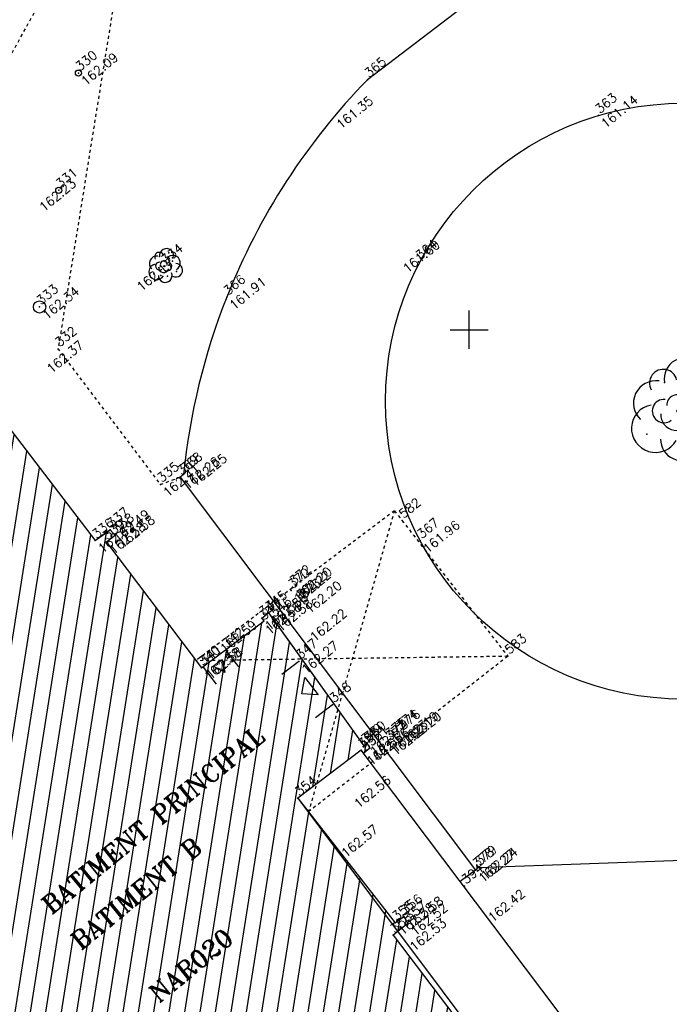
# Model space of a CAD drawing. Header units: feet. Extents: x 529188 to 529675, y 139816 to 140273.
# Tile 73 of 118: x 529435 to 529457, y 140103 to 140135. Entities that reach past the tile are written whole.
import ezdxf
from ezdxf.enums import TextEntityAlignment as Align

# ---------------------------------------------------------------- set-up
doc = ezdxf.new("R2010")
doc.units = ezdxf.units.FT
doc.header["$LTSCALE"] = 2
doc.header["$MEASUREMENT"] = 0
doc.header["$PDSIZE"] = 0.1
doc.linetypes.add('CACHE', pattern=[0.375, 0.25, -0.125])
doc.layers.get('0').update_dxf_attribs({"linetype": 'CONTINUOUS'})
for name, color, linetype in [('ARBUSTES', 70, 'CONTINUOUS'), ('BATI', 10, 'CONTINUOUS'), ('BATI-HACHURES', 30, 'CONTINUOUS'), ('BORD_TOIT', 244, 'CACHE'), ('BORDURETTE', 20, 'CONTINUOUS'), ('CARROYAGE', 7, 'CONTINUOUS'), ('DIVERS_1', 7, 'CONTINUOUS'), ('LIM_HERBE', 83, 'CACHE'), ('Numéro Bâtiment', 5, 'CONTINUOUS'), ('PORTES', 14, 'CONTINUOUS'), ('TEXTES', 150, 'CONTINUOUS'), ('TOPOALT', 3, 'CONTINUOUS'), ('TOPOJIS', 7, 'CONTINUOUS'), ('TOPOJIS-GELE', 7, 'CONTINUOUS'), ('TOPOMAT', 142, 'CONTINUOUS'), ('TROTTOIR', 7, 'CONTINUOUS')]:
    doc.layers.add(name, color=color, linetype=linetype)
doc.styles.add('ROMANT', font='ROMANT.SHX')
doc.styles.get("Standard").update_dxf_attribs({"font": 'ROMANS.SHX'})

# ---------------------------------------------------------------- blocks, each defined once
blk = doc.blocks.new('TCPOINT')
at = {"color": 0}
blk.add_point((0, 0), dxfattribs=at)
at = {"layer": 'TOPOALT'}
blk.add_attdef('ALT', text='', height=0.3, dxfattribs=at).set_placement((0.1, -0.1), align=Align.TOP_LEFT)
at = {"layer": 'TOPOMAT'}
blk.add_attdef('MAT', (0.1, 0.1), '', height=0.3, dxfattribs=at)
blk = doc.blocks.new('282')
at = {"ltscale": 3}
blk.add_circle((0, 0), 0.1, dxfattribs=at)
blk = doc.blocks.new('284')
at = {"ltscale": 3}
blk.add_circle((0, 0), 0.2, dxfattribs=at)
blk = doc.blocks.new('188')
blk.add_circle((0, 0), 0.0197)
for centre, radius, start, end in [((-0.136, 0.224), 0.244, 42.784, 187.1943), ((0.064, 0.343), 0.149, 334.0644, 169.9698), ((0.277, 0.224), 0.231, 300.5795, 149.4928), ((-0.314, 0.016), 0.259, 60.9553, 290.4982), ((-0.122, 0.103), 0.127, 45.6328, 268.8136), ((0.028, 0.061), 0.114, 300.4488, 141.9945), ((0.285, -0.091), 0.245, 259.4673, 105.5912), ((-0.039, -0.013), 0.173, 137.9595, 303.8229), ((0.065, -0.056), 0.156, 199.4029, 9.2611), ((-0.172, -0.255), 0.225, 139.2345, 343.6053), ((0.207, -0.342), 0.221, 201.5434, 50.9966)]:
    blk.add_arc(centre, radius, start, end)
for p in [(0.079, 0.341), (0.385, 0.246), (-0.424, 0.029), (0.138, -0.069), (0.306, -0.04), (-0.128, -0.325), (0.198, -0.394)]:
    blk.add_point(p)
blk = doc.blocks.new('*X27')
at = {"color": 0}
for p, q in [((527495.856, 148357.822), (527495.871, 148357.837)), ((527495.856, 148357.787), (527495.895, 148357.825)), ((527495.856, 148357.752), (527495.918, 148357.813)), ((527495.856, 148357.716), (527495.942, 148357.802)), ((527495.856, 148357.681), (527495.965, 148357.79)), ((527495.856, 148357.645), (527495.989, 148357.778)), ((527495.856, 148357.61), (527496.013, 148357.766)), ((527495.856, 148357.575), (527496.036, 148357.754)), ((527495.856, 148357.539), (527496.06, 148357.743)), ((527495.856, 148357.504), (527496.083, 148357.731)), ((527495.856, 148357.469), (527496.107, 148357.719)), ((527495.878, 148357.455), (527496.13, 148357.707)), ((527495.949, 148357.49), (527496.154, 148357.695)), ((527496.02, 148357.526), (527496.178, 148357.684)), ((527496.09, 148357.561), (527496.201, 148357.672)), ((527496.161, 148357.597), (527496.225, 148357.66)), ((527496.232, 148357.632), (527496.248, 148357.648))]:
    blk.add_line(p, q, dxfattribs=at)
blk = doc.blocks.new('320')
for p, q in [((0, 0), (0, -0.7)), ((1, 0), (1, -0.7)), ((0.5, -0.572), (0.3, -0.172)), ((0.3, -0.172), (0.7, -0.172)), ((0.7, -0.172), (0.5, -0.572))]:
    blk.add_line(p, q)
at = {"rotation": 269.9999999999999}
blk.add_blockref('*X27', (-148357.144, 527495.685), dxfattribs=at)

msp = doc.modelspace()

# ---------------------------------------------------------------- hatches: boundary and pattern name
at = {"layer": 'BATI-HACHURES'}
h = msp.add_hatch(dxfattribs=at)
h.set_pattern_fill('ANSI31', color=256, scale=4, angle=36, style=0)
edge = h.paths.add_edge_path()
edge.add_line((529425.366, 140134.255), (529419.412, 140129.687))
edge.add_line((529419.412, 140129.687), (529419.683, 140129.302))
edge.add_line((529419.683, 140129.302), (529420.035, 140129.567))
edge.add_line((529420.035, 140129.567), (529420.974, 140128.321))
edge.add_line((529420.974, 140128.321), (529416.808, 140125.181))
edge.add_line((529416.808, 140125.181), (529419.868, 140121.129))
edge.add_line((529419.868, 140121.129), (529425.428, 140113.767))
edge.add_line((529425.428, 140113.767), (529421.899, 140111.038))
edge.add_line((529421.899, 140111.038), (529430.432, 140099.721))
edge.add_line((529430.432, 140099.721), (529433.779, 140102.25))
edge.add_line((529433.779, 140102.25), (529436.218, 140099.02))
edge.add_line((529436.218, 140099.02), (529436.509, 140099.24))
edge.add_line((529436.509, 140099.24), (529437.586, 140097.815))
edge.add_line((529437.586, 140097.815), (529437.019, 140097.348))
edge.add_line((529437.019, 140097.348), (529436.696, 140097.74))
edge.add_line((529436.696, 140097.74), (529434.63, 140096.178))
edge.add_line((529434.63, 140096.178), (529434.919, 140095.795))
edge.add_line((529434.919, 140095.795), (529434.329, 140095.348))
edge.add_line((529434.329, 140095.348), (529432.881, 140097.007))
edge.add_line((529432.881, 140097.007), (529425.028, 140091.094))
edge.add_line((529425.028, 140091.094), (529426.765, 140088.326))
edge.add_line((529426.765, 140088.326), (529427.152, 140087.53))
edge.add_line((529427.152, 140087.53), (529428.49, 140085.727))
edge.add_line((529428.49, 140085.727), (529429.494, 140084.795))
edge.add_line((529429.494, 140084.795), (529431.371, 140082.692))
edge.add_line((529431.371, 140082.692), (529439.216, 140088.61))
edge.add_line((529439.216, 140088.61), (529437.857, 140090.412))
edge.add_line((529437.857, 140090.412), (529438.643, 140091.015))
edge.add_line((529438.643, 140091.015), (529439.791, 140089.512))
edge.add_arc((529440.709, 140090.29), 1.204, 220.2595, 393.932)
edge.add_line((529441.708, 140090.962), (529440.548, 140092.475))
edge.add_line((529440.548, 140092.475), (529441.191, 140092.967))
edge.add_line((529441.191, 140092.967), (529466.702, 140059.23))
edge.add_line((529466.702, 140059.23), (529468.639, 140060.666))
edge.add_line((529468.639, 140060.666), (529474.943, 140052.226))
edge.add_line((529474.943, 140052.226), (529486.871, 140061.153))
edge.add_line((529486.871, 140061.153), (529486.466, 140061.693))
edge.add_line((529486.466, 140061.693), (529488.531, 140063.238))
edge.add_line((529488.531, 140063.238), (529488.941, 140062.691))
edge.add_line((529488.941, 140062.691), (529500.861, 140071.66))
edge.add_line((529500.861, 140071.66), (529497.23, 140076.506))
edge.add_line((529497.23, 140076.506), (529498.46, 140077.428))
edge.add_line((529498.46, 140077.428), (529498.862, 140076.887))
edge.add_line((529498.862, 140076.887), (529499.641, 140077.466))
edge.add_line((529499.641, 140077.466), (529499.514, 140077.639))
edge.add_line((529499.514, 140077.639), (529501.086, 140078.871))
edge.add_line((529501.086, 140078.871), (529497.717, 140083.382))
edge.add_line((529497.717, 140083.382), (529496.095, 140082.178))
edge.add_line((529496.095, 140082.178), (529495.962, 140082.341))
edge.add_line((529495.962, 140082.341), (529494.774, 140081.437))
edge.add_line((529494.774, 140081.437), (529494.006, 140082.458))
edge.add_line((529494.006, 140082.458), (529487.821, 140090.68))
edge.add_line((529487.821, 140090.68), (529473.05, 140079.579))
edge.add_line((529473.05, 140079.579), (529472.967, 140079.712))
edge.add_line((529472.967, 140079.712), (529470.57, 140077.835))
edge.add_line((529470.57, 140077.835), (529471.905, 140076.036))
edge.add_line((529471.905, 140076.036), (529470.385, 140074.887))
edge.add_line((529470.385, 140074.887), (529447.511, 140105.116))
edge.add_line((529447.511, 140105.116), (529447.994, 140105.505))
edge.add_line((529447.994, 140105.505), (529447.857, 140105.729))
edge.add_line((529447.857, 140105.729), (529447.579, 140105.525))
edge.add_line((529447.579, 140105.525), (529444.385, 140109.617))
edge.add_line((529444.385, 140109.617), (529446.459, 140111.192))
edge.add_line((529446.459, 140111.192), (529446.546, 140111.097))
edge.add_line((529446.546, 140111.097), (529446.74, 140111.259))
edge.add_line((529446.74, 140111.259), (529446.657, 140111.415))
edge.add_line((529446.657, 140111.415), (529446.55, 140111.339))
edge.add_line((529446.55, 140111.339), (529443.413, 140115.698))
edge.add_line((529443.413, 140115.698), (529443.202, 140115.533))
edge.add_line((529443.202, 140115.533), (529443.275, 140115.436))
edge.add_line((529443.275, 140115.436), (529441.217, 140113.894))
edge.add_line((529441.217, 140113.894), (529438.095, 140118.025))
edge.add_line((529438.095, 140118.025), (529438.389, 140118.239))
edge.add_line((529438.389, 140118.239), (529438.225, 140118.429))
edge.add_line((529438.225, 140118.429), (529437.731, 140118.074))
edge.add_line((529437.731, 140118.074), (529425.366, 140134.255))

# ---------------------------------------------------------------- linework, layer by layer
at = {"layer": 'BATI', "flags": 128}
for points in [[(529433.779, 140102.25), (529425.428, 140113.767), (529416.808, 140125.181), (529420.974, 140128.321), (529420.035, 140129.567), (529419.683, 140129.302), (529419.412, 140129.687), (529425.366, 140134.255), (529437.731, 140118.074), (529437.933, 140118.239), (529438.225, 140118.429), (529438.389, 140118.239), (529438.095, 140118.025), (529441.217, 140113.894), (529443.275, 140115.436), (529443.202, 140115.533), (529443.413, 140115.698), (529446.55, 140111.339), (529446.657, 140111.415), (529446.74, 140111.259), (529446.546, 140111.097), (529446.464, 140111.196), (529444.385, 140109.617), (529470.385, 140074.887)], [(529425.366, 140134.255), (529437.731, 140118.074), (529438.225, 140118.429), (529438.389, 140118.239), (529438.095, 140118.025), (529441.217, 140113.894), (529443.275, 140115.436), (529443.202, 140115.533), (529443.413, 140115.698), (529443.567, 140115.492), (529446.55, 140111.339), (529446.657, 140111.415), (529446.74, 140111.259), (529446.546, 140111.097), (529446.459, 140111.192), (529444.385, 140109.617), (529447.579, 140105.525), (529447.857, 140105.729), (529447.994, 140105.505), (529447.511, 140105.116), (529457.181, 140092.354)]]:
    msp.add_lwpolyline(points, dxfattribs=at)
at = {"layer": 'BORD_TOIT', "ltscale": 0.005, "flags": 128}
for points in [[(529447.551, 140119.056), (529441.032, 140114.13)], [(529447.551, 140119.056), (529444.732, 140109.171)], [(529447.551, 140119.056), (529451.271, 140114.275)], [(529451.271, 140114.275), (529441.032, 140114.13)], [(529451.271, 140114.275), (529444.732, 140109.171)]]:
    msp.add_lwpolyline(points, dxfattribs=at)
at = {"layer": 'BORDURETTE'}
for p, q in [((529451.594, 140136.971), (529446.666, 140133.209)), ((529440.63, 140120.242), (529440.521, 140120.157)), ((529440.521, 140120.157), (529450.214, 140107.257)), ((529450.298, 140107.336), (529458.947, 140107.65))]:
    msp.add_line(p, q, dxfattribs=at)
at = {"layer": 'BORDURETTE', "flags": 128}
for points in [[(529471.214, 140078.339), (529446.459, 140111.192)], [(529450.214, 140107.257), (529449.711, 140106.877)]]:
    msp.add_lwpolyline(points, dxfattribs=at)
at = {"layer": 'BORDURETTE'}
msp.add_circle((529457.044, 140122.654), 9.785, dxfattribs=at)
for start, end in [(135.8133, 158.4067), (158.4067, 174.2642)]:
    msp.add_arc((529462.24, 140118.071), 21.719, start, end, dxfattribs=at)
at = {"layer": 'CARROYAGE'}
for p, q in [((529450, 140124.375), (529450, 140125.625)), ((529449.375, 140125), (529450.625, 140125))]:
    msp.add_line(p, q, dxfattribs=at)
at = {"layer": 'LIM_HERBE', "ltscale": 0.005, "flags": 128}
for points in [[(529426.453, 140137.641), (529431.93, 140130.393), (529433.709, 140131.726), (529436.866, 140137.478), (529438.869, 140139.008), (529436.511, 140124.364), (529439.869, 140119.918)], [(529439.869, 140119.918), (529440.521, 140120.157)]]:
    msp.add_lwpolyline(points, dxfattribs=at)
at = {"layer": 'TROTTOIR'}
msp.add_line((529450.214, 140107.257), (529450.298, 140107.336), dxfattribs=at)

# ---------------------------------------------------------------- block references
at = {"layer": 'ARBUSTES', "rotation": 39.33073407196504}
msp.add_blockref('188', (529440, 140127.085), dxfattribs=at)
at = {"layer": 'ARBUSTES', "xscale": 3.030968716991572, "yscale": 3.030968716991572, "zscale": 3.030968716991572, "rotation": 39.33073407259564}
msp.add_blockref('188', (529456.883, 140122.32), dxfattribs=at)
at = {"layer": 'DIVERS_1', "rotation": 39.33073407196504}
for name, p in [('282', (529437.179, 140133.425)), ('282', (529436.534, 140129.576)), ('284', (529435.904, 140125.746))]:
    msp.add_blockref(name, p, dxfattribs=at)
at = {"layer": 'PORTES'}
for p, xscale, rotation in [((529441.274, 140113.917), 0.9242249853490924, 37.61780498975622), ((529444.413, 140114.109), 1.801324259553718, 307.7853635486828)]:
    msp.add_blockref('320', p, dxfattribs=dict(at, xscale=xscale, rotation=rotation))
at = {"layer": 'TOPOJIS'}
ref = msp.add_blockref('TCPOINT', (529446.666, 140133.209, 161.348), dxfattribs=at)
ref.add_attrib('MAT', '365', (529446.716, 140133.259, 161.348), dxfattribs={"layer": 'TOPOMAT', "height": 0.3, "rotation": 39.3307})
ref.add_attrib('ALT', '161.35', dxfattribs={"layer": 'TOPOALT', "height": 0.3, "rotation": 39.3307}).set_placement((529445.603, 140131.799, 161.348), align=Align.TOP_LEFT)
ref = msp.add_blockref('TCPOINT', (529436.534, 140129.576, 162.227), dxfattribs=at)
ref.add_attrib('MAT', '331', (529436.584, 140129.626, 162.227), dxfattribs={"layer": 'TOPOMAT', "height": 0.3, "rotation": 39.3307})
ref.add_attrib('ALT', '162.23', dxfattribs={"layer": 'TOPOALT', "height": 0.3, "rotation": 39.3307}).set_placement((529435.854, 140129.088, 162.227), align=Align.TOP_LEFT)
ref = msp.add_blockref('TCPOINT', (529440, 140127.085, 162.172), dxfattribs=at)
ref.add_attrib('MAT', '334', (529440.05, 140127.135, 162.172), dxfattribs={"layer": 'TOPOMAT', "height": 0.3, "rotation": 39.3307})
ref.add_attrib('ALT', '162.17', dxfattribs={"layer": 'TOPOALT', "height": 0.3, "rotation": 39.3307}).set_placement((529439.057, 140126.469, 162.172), align=Align.TOP_LEFT)
ref = msp.add_blockref('TCPOINT', (529448.344, 140127.226, 161.602), dxfattribs=at)
ref.add_attrib('MAT', '364', (529448.394, 140127.276, 161.602), dxfattribs={"layer": 'TOPOMAT', "height": 0.3, "rotation": 39.3307})
ref.add_attrib('ALT', '161.60', dxfattribs={"layer": 'TOPOALT', "height": 0.3, "rotation": 39.3307}).set_placement((529447.789, 140127.072, 161.602), align=Align.TOP_LEFT)
ref = msp.add_blockref('TCPOINT', (529436.511, 140124.364, 162.366), dxfattribs=at)
ref.add_attrib('MAT', '332', (529436.561, 140124.414, 162.366), dxfattribs={"layer": 'TOPOMAT', "height": 0.3, "rotation": 39.3307})
ref.add_attrib('ALT', '162.37', dxfattribs={"layer": 'TOPOALT', "height": 0.3, "rotation": 39.3307}).set_placement((529436.1, 140123.776, 162.366), align=Align.TOP_LEFT)
ref = msp.add_blockref('TCPOINT', (529440.63, 140120.242, 162.249), dxfattribs=at)
ref.add_attrib('MAT', '368', (529440.68, 140120.292, 162.249), dxfattribs={"layer": 'TOPOMAT', "height": 0.3, "rotation": 39.3307})
ref.add_attrib('ALT', '162.25', dxfattribs={"layer": 'TOPOALT', "height": 0.3, "rotation": 39.3307}).set_placement((529440.807, 140120.059, 162.249), align=Align.TOP_LEFT)
ref = msp.add_blockref('TCPOINT', (529447.801, 140118.735), dxfattribs=at)
ref.add_attrib('MAT', '582', (529447.851, 140118.785), dxfattribs={"layer": 'TOPOMAT', "height": 0.3, "rotation": 39.3307})
ref = msp.add_blockref('TCPOINT', (529438.225, 140118.429, 162.492), dxfattribs=at)
ref.add_attrib('MAT', '337', (529438.275, 140118.479, 162.492), dxfattribs={"layer": 'TOPOMAT', "height": 0.3, "rotation": 39.3307})
ref.add_attrib('ALT', '162.49', dxfattribs={"layer": 'TOPOALT', "height": 0.3, "rotation": 39.3307}).set_placement((529438.275, 140118.229, 162.492), align=Align.TOP_LEFT)
ref = msp.add_blockref('TCPOINT', (529444.441, 140116.081, 162.216), dxfattribs=at)
ref.add_attrib('MAT', '371', (529444.491, 140116.131, 162.216), dxfattribs={"layer": 'TOPOMAT', "height": 0.3, "rotation": 39.3307})
ref.add_attrib('ALT', '162.22', dxfattribs={"layer": 'TOPOALT', "height": 0.3, "rotation": 39.3307}).set_placement((529444.738, 140114.968, 162.216), align=Align.TOP_LEFT)
ref = msp.add_blockref('TCPOINT', (529442.006, 140114.481, 162.587), dxfattribs=at)
ref.add_attrib('MAT', '342', (529442.056, 140114.531, 162.587), dxfattribs={"layer": 'TOPOMAT', "height": 0.3, "rotation": 39.3307})
ref.add_attrib('ALT', '162.59', dxfattribs={"layer": 'TOPOALT', "height": 0.3, "rotation": 39.3307}).set_placement((529441.791, 140114.588, 162.587), align=Align.TOP_LEFT)
ref = msp.add_blockref('TCPOINT', (529451.271, 140114.275), dxfattribs=at)
ref.add_attrib('MAT', '583', (529451.321, 140114.325), dxfattribs={"layer": 'TOPOMAT', "height": 0.3, "rotation": 39.3307})
ref = msp.add_blockref('TCPOINT', (529445.517, 140112.685), dxfattribs=at)
ref.add_attrib('MAT', '348', (529445.567, 140112.735), dxfattribs={"layer": 'TOPOMAT', "height": 0.3, "rotation": 39.3307})
ref = msp.add_blockref('TCPOINT', (529446.55, 140111.339), dxfattribs=at)
ref.add_attrib('MAT', '349', (529446.6, 140111.389), dxfattribs={"layer": 'TOPOMAT', "height": 0.3, "rotation": 39.3307})
ref = msp.add_blockref('TCPOINT', (529446.459, 140111.192, 162.557), dxfattribs=at)
ref.add_attrib('MAT', '353', (529446.509, 140111.242, 162.557), dxfattribs={"layer": 'TOPOMAT', "height": 0.3, "rotation": 39.3307})
ref.add_attrib('ALT', '162.56', dxfattribs={"layer": 'TOPOALT', "height": 0.3, "rotation": 39.3307}).set_placement((529446.186, 140109.496, 162.557), align=Align.TOP_LEFT)
ref = msp.add_blockref('TCPOINT', (529444.385, 140109.617, 162.568), dxfattribs=at)
ref.add_attrib('MAT', '354', (529444.435, 140109.667, 162.568), dxfattribs={"layer": 'TOPOMAT', "height": 0.3, "rotation": 39.3307})
ref.add_attrib('ALT', '162.57', dxfattribs={"layer": 'TOPOALT', "height": 0.3, "rotation": 39.3307}).set_placement((529445.765, 140107.876, 162.568), align=Align.TOP_LEFT)
ref = msp.add_blockref('TCPOINT', (529449.852, 140106.73, 162.415), dxfattribs=at)
ref.add_attrib('MAT', '394', (529449.902, 140106.78, 162.415), dxfattribs={"layer": 'TOPOMAT', "height": 0.3, "rotation": 39.3307})
ref.add_attrib('ALT', '162.42', dxfattribs={"layer": 'TOPOALT', "height": 0.3, "rotation": 39.3307}).set_placement((529450.582, 140105.76, 162.415), align=Align.TOP_LEFT)
ref = msp.add_blockref('TCPOINT', (529447.511, 140105.116, 162.533), dxfattribs=at)
ref.add_attrib('MAT', '358', (529447.561, 140105.166, 162.533), dxfattribs={"layer": 'TOPOMAT', "height": 0.3, "rotation": 39.3307})
ref.add_attrib('ALT', '162.53', dxfattribs={"layer": 'TOPOALT', "height": 0.3, "rotation": 39.3307}).set_placement((529448.008, 140104.801, 162.533), align=Align.TOP_LEFT)
at = {"layer": 'TOPOJIS-GELE'}
ref = msp.add_blockref('TCPOINT', (529437.179, 140133.425, 162.092), dxfattribs=at)
ref.add_attrib('MAT', '330', (529437.229, 140133.475, 162.092), dxfattribs={"layer": 'TOPOMAT', "height": 0.3, "rotation": 39.3307})
ref.add_attrib('ALT', '162.09', dxfattribs={"layer": 'TOPOALT', "height": 0.3, "rotation": 39.3307}).set_placement((529437.229, 140133.225, 162.092), align=Align.TOP_LEFT)
ref = msp.add_blockref('TCPOINT', (529454.243, 140132.03, 161.145), dxfattribs=at)
ref.add_attrib('MAT', '363', (529454.293, 140132.08, 161.145), dxfattribs={"layer": 'TOPOMAT', "height": 0.3, "rotation": 39.3307})
ref.add_attrib('ALT', '161.14', dxfattribs={"layer": 'TOPOALT', "height": 0.3, "rotation": 39.3307}).set_placement((529454.293, 140131.83, 161.145), align=Align.TOP_LEFT)
ref = msp.add_blockref('TCPOINT', (529442.045, 140126.064, 161.914), dxfattribs=at)
ref.add_attrib('MAT', '366', (529442.095, 140126.114, 161.914), dxfattribs={"layer": 'TOPOMAT', "height": 0.3, "rotation": 39.3307})
ref.add_attrib('ALT', '161.91', dxfattribs={"layer": 'TOPOALT', "height": 0.3, "rotation": 39.3307}).set_placement((529442.095, 140125.864, 161.914), align=Align.TOP_LEFT)
ref = msp.add_blockref('TCPOINT', (529435.904, 140125.746, 162.345), dxfattribs=at)
ref.add_attrib('MAT', '333', (529435.954, 140125.796, 162.345), dxfattribs={"layer": 'TOPOMAT', "height": 0.3, "rotation": 39.3307})
ref.add_attrib('ALT', '162.34', dxfattribs={"layer": 'TOPOALT', "height": 0.3, "rotation": 39.3307}).set_placement((529435.954, 140125.546, 162.345), align=Align.TOP_LEFT)
ref = msp.add_blockref('TCPOINT', (529439.869, 140119.918, 162.412), dxfattribs=at)
ref.add_attrib('MAT', '335', (529439.919, 140119.968, 162.412), dxfattribs={"layer": 'TOPOMAT', "height": 0.3, "rotation": 39.3307})
ref.add_attrib('ALT', '162.41', dxfattribs={"layer": 'TOPOALT', "height": 0.3, "rotation": 39.3307}).set_placement((529439.919, 140119.718, 162.412), align=Align.TOP_LEFT)
ref = msp.add_blockref('TCPOINT', (529440.521, 140120.157, 162.277), dxfattribs=at)
ref.add_attrib('MAT', '369', (529440.571, 140120.207, 162.277), dxfattribs={"layer": 'TOPOMAT', "height": 0.3, "rotation": 39.3307})
ref.add_attrib('ALT', '162.28', dxfattribs={"layer": 'TOPOALT', "height": 0.3, "rotation": 39.3307}).set_placement((529440.571, 140119.957, 162.277), align=Align.TOP_LEFT)
ref = msp.add_blockref('TCPOINT', (529437.731, 140118.074, 162.494), dxfattribs=at)
ref.add_attrib('MAT', '336', (529437.781, 140118.124, 162.494), dxfattribs={"layer": 'TOPOMAT', "height": 0.3, "rotation": 39.3307})
ref.add_attrib('ALT', '162.49', dxfattribs={"layer": 'TOPOALT', "height": 0.3, "rotation": 39.3307}).set_placement((529437.781, 140117.874, 162.494), align=Align.TOP_LEFT)
ref = msp.add_blockref('TCPOINT', (529438.095, 140118.025, 162.577), dxfattribs=at)
ref.add_attrib('MAT', '339', (529438.145, 140118.075, 162.577), dxfattribs={"layer": 'TOPOMAT', "height": 0.3, "rotation": 39.3307})
ref.add_attrib('ALT', '162.58', dxfattribs={"layer": 'TOPOALT', "height": 0.3, "rotation": 39.3307}).set_placement((529438.145, 140117.825, 162.577), align=Align.TOP_LEFT)
ref = msp.add_blockref('TCPOINT', (529438.389, 140118.239, 162.577), dxfattribs=at)
ref.add_attrib('MAT', '338', (529438.439, 140118.289, 162.577), dxfattribs={"layer": 'TOPOMAT', "height": 0.3, "rotation": 39.3307})
ref.add_attrib('ALT', '162.58', dxfattribs={"layer": 'TOPOALT', "height": 0.3, "rotation": 39.3307}).set_placement((529438.439, 140118.039, 162.577), align=Align.TOP_LEFT)
ref = msp.add_blockref('TCPOINT', (529448.399, 140118.071, 161.961), dxfattribs=at)
ref.add_attrib('MAT', '367', (529448.449, 140118.121, 161.961), dxfattribs={"layer": 'TOPOMAT', "height": 0.3, "rotation": 39.3307})
ref.add_attrib('ALT', '161.96', dxfattribs={"layer": 'TOPOALT', "height": 0.3, "rotation": 39.3307}).set_placement((529448.449, 140117.871, 161.961), align=Align.TOP_LEFT)
ref = msp.add_blockref('TCPOINT', (529444.163, 140116.434, 162.216), dxfattribs=at)
ref.add_attrib('MAT', '370', (529444.213, 140116.484, 162.216), dxfattribs={"layer": 'TOPOMAT', "height": 0.3, "rotation": 39.3307})
ref.add_attrib('ALT', '162.22', dxfattribs={"layer": 'TOPOALT', "height": 0.3, "rotation": 39.3307}).set_placement((529444.213, 140116.234, 162.216), align=Align.TOP_LEFT)
ref = msp.add_blockref('TCPOINT', (529444.203, 140116.542, 162.197), dxfattribs=at)
ref.add_attrib('MAT', '372', (529444.253, 140116.592, 162.197), dxfattribs={"layer": 'TOPOMAT', "height": 0.3, "rotation": 39.3307})
ref.add_attrib('ALT', '162.20', dxfattribs={"layer": 'TOPOALT', "height": 0.3, "rotation": 39.3307}).set_placement((529444.253, 140116.342, 162.197), align=Align.TOP_LEFT)
ref = msp.add_blockref('TCPOINT', (529444.527, 140116.084, 162.203), dxfattribs=at)
ref.add_attrib('MAT', '373', (529444.577, 140116.134, 162.203), dxfattribs={"layer": 'TOPOMAT', "height": 0.3, "rotation": 39.3307})
ref.add_attrib('ALT', '162.20', dxfattribs={"layer": 'TOPOALT', "height": 0.3, "rotation": 39.3307}).set_placement((529444.577, 140115.884, 162.203), align=Align.TOP_LEFT)
ref = msp.add_blockref('TCPOINT', (529443.202, 140115.533, 162.584), dxfattribs=at)
ref.add_attrib('MAT', '344', (529443.252, 140115.583, 162.584), dxfattribs={"layer": 'TOPOMAT', "height": 0.3, "rotation": 39.3307})
ref.add_attrib('ALT', '162.58', dxfattribs={"layer": 'TOPOALT', "height": 0.3, "rotation": 39.3307}).set_placement((529443.252, 140115.333, 162.584), align=Align.TOP_LEFT)
ref = msp.add_blockref('TCPOINT', (529443.413, 140115.698, 162.583), dxfattribs=at)
ref.add_attrib('MAT', '345', (529443.463, 140115.748, 162.583), dxfattribs={"layer": 'TOPOMAT', "height": 0.3, "rotation": 39.3307})
ref.add_attrib('ALT', '162.58', dxfattribs={"layer": 'TOPOALT', "height": 0.3, "rotation": 39.3307}).set_placement((529443.463, 140115.498, 162.583), align=Align.TOP_LEFT)
ref = msp.add_blockref('TCPOINT', (529443.567, 140115.492, 162.582), dxfattribs=at)
ref.add_attrib('MAT', '346', (529443.617, 140115.542, 162.582), dxfattribs={"layer": 'TOPOMAT', "height": 0.3, "rotation": 39.3307})
ref.add_attrib('ALT', '162.58', dxfattribs={"layer": 'TOPOALT', "height": 0.3, "rotation": 39.3307}).set_placement((529443.617, 140115.292, 162.582), align=Align.TOP_LEFT)
ref = msp.add_blockref('TCPOINT', (529443.213, 140115.39, 162.583), dxfattribs=at)
ref.add_attrib('MAT', '343', (529443.263, 140115.44, 162.583), dxfattribs={"layer": 'TOPOMAT', "height": 0.3, "rotation": 39.3307})
ref.add_attrib('ALT', '162.58', dxfattribs={"layer": 'TOPOALT', "height": 0.3, "rotation": 39.3307}).set_placement((529443.263, 140115.19, 162.583), align=Align.TOP_LEFT)
ref = msp.add_blockref('TCPOINT', (529444.413, 140114.109, 162.272), dxfattribs=at)
ref.add_attrib('MAT', '347', (529444.463, 140114.159, 162.272), dxfattribs={"layer": 'TOPOMAT', "height": 0.3, "rotation": 39.3307})
ref.add_attrib('ALT', '162.27', dxfattribs={"layer": 'TOPOALT', "height": 0.3, "rotation": 39.3307}).set_placement((529444.463, 140113.909, 162.272), align=Align.TOP_LEFT)
ref = msp.add_blockref('TCPOINT', (529441.217, 140113.894, 162.585), dxfattribs=at)
ref.add_attrib('MAT', '340', (529441.267, 140113.944, 162.585), dxfattribs={"layer": 'TOPOMAT', "height": 0.3, "rotation": 39.3307})
ref.add_attrib('ALT', '162.58', dxfattribs={"layer": 'TOPOALT', "height": 0.3, "rotation": 39.3307}).set_placement((529441.267, 140113.694, 162.585), align=Align.TOP_LEFT)
ref = msp.add_blockref('TCPOINT', (529441.274, 140113.917, 162.581), dxfattribs=at)
ref.add_attrib('MAT', '341', (529441.324, 140113.967, 162.581), dxfattribs={"layer": 'TOPOMAT', "height": 0.3, "rotation": 39.3307})
ref.add_attrib('ALT', '162.58', dxfattribs={"layer": 'TOPOALT', "height": 0.3, "rotation": 39.3307}).set_placement((529441.324, 140113.717, 162.581), align=Align.TOP_LEFT)
ref = msp.add_blockref('TCPOINT', (529447.35, 140111.527, 162.226), dxfattribs=at)
ref.add_attrib('MAT', '375', (529447.4, 140111.577, 162.226), dxfattribs={"layer": 'TOPOMAT', "height": 0.3, "rotation": 39.3307})
ref.add_attrib('ALT', '162.23', dxfattribs={"layer": 'TOPOALT', "height": 0.3, "rotation": 39.3307}).set_placement((529447.4, 140111.327, 162.226), align=Align.TOP_LEFT)
ref = msp.add_blockref('TCPOINT', (529447.698, 140111.797, 162.192), dxfattribs=at)
ref.add_attrib('MAT', '374', (529447.748, 140111.847, 162.192), dxfattribs={"layer": 'TOPOMAT', "height": 0.3, "rotation": 39.3307})
ref.add_attrib('ALT', '162.19', dxfattribs={"layer": 'TOPOALT', "height": 0.3, "rotation": 39.3307}).set_placement((529447.748, 140111.597, 162.192), align=Align.TOP_LEFT)
ref = msp.add_blockref('TCPOINT', (529447.788, 140111.786, 162.2), dxfattribs=at)
ref.add_attrib('MAT', '376', (529447.838, 140111.836, 162.2), dxfattribs={"layer": 'TOPOMAT', "height": 0.3, "rotation": 39.3307})
ref.add_attrib('ALT', '162.20', dxfattribs={"layer": 'TOPOALT', "height": 0.3, "rotation": 39.3307}).set_placement((529447.838, 140111.586, 162.2), align=Align.TOP_LEFT)
ref = msp.add_blockref('TCPOINT', (529446.657, 140111.415, 162.568), dxfattribs=at)
ref.add_attrib('MAT', '350', (529446.707, 140111.465, 162.568), dxfattribs={"layer": 'TOPOMAT', "height": 0.3, "rotation": 39.3307})
ref.add_attrib('ALT', '162.57', dxfattribs={"layer": 'TOPOALT', "height": 0.3, "rotation": 39.3307}).set_placement((529446.707, 140111.215, 162.568), align=Align.TOP_LEFT)
ref = msp.add_blockref('TCPOINT', (529446.74, 140111.259, 162.558), dxfattribs=at)
ref.add_attrib('MAT', '351', (529446.79, 140111.309, 162.558), dxfattribs={"layer": 'TOPOMAT', "height": 0.3, "rotation": 39.3307})
ref.add_attrib('ALT', '162.56', dxfattribs={"layer": 'TOPOALT', "height": 0.3, "rotation": 39.3307}).set_placement((529446.79, 140111.059, 162.558), align=Align.TOP_LEFT)
ref = msp.add_blockref('TCPOINT', (529447.344, 140111.427, 162.233), dxfattribs=at)
ref.add_attrib('MAT', '377', (529447.394, 140111.477, 162.233), dxfattribs={"layer": 'TOPOMAT', "height": 0.3, "rotation": 39.3307})
ref.add_attrib('ALT', '162.23', dxfattribs={"layer": 'TOPOALT', "height": 0.3, "rotation": 39.3307}).set_placement((529447.394, 140111.227, 162.233), align=Align.TOP_LEFT)
ref = msp.add_blockref('TCPOINT', (529446.546, 140111.097, 162.557), dxfattribs=at)
ref.add_attrib('MAT', '352', (529446.596, 140111.147, 162.557), dxfattribs={"layer": 'TOPOMAT', "height": 0.3, "rotation": 39.3307})
ref.add_attrib('ALT', '162.56', dxfattribs={"layer": 'TOPOALT', "height": 0.3, "rotation": 39.3307}).set_placement((529446.596, 140110.897, 162.557), align=Align.TOP_LEFT)
ref = msp.add_blockref('TCPOINT', (529450.298, 140107.336, 162.24), dxfattribs=at)
ref.add_attrib('MAT', '379', (529450.348, 140107.386, 162.24), dxfattribs={"layer": 'TOPOMAT', "height": 0.3, "rotation": 39.3307})
ref.add_attrib('ALT', '162.24', dxfattribs={"layer": 'TOPOALT', "height": 0.3, "rotation": 39.3307}).set_placement((529450.348, 140107.136, 162.24), align=Align.TOP_LEFT)
ref = msp.add_blockref('TCPOINT', (529450.214, 140107.257, 162.271), dxfattribs=at)
ref.add_attrib('MAT', '378', (529450.264, 140107.307, 162.271), dxfattribs={"layer": 'TOPOMAT', "height": 0.3, "rotation": 39.3307})
ref.add_attrib('ALT', '162.27', dxfattribs={"layer": 'TOPOALT', "height": 0.3, "rotation": 39.3307}).set_placement((529450.264, 140107.057, 162.271), align=Align.TOP_LEFT)
ref = msp.add_blockref('TCPOINT', (529447.857, 140105.729, 162.581), dxfattribs=at)
ref.add_attrib('MAT', '356', (529447.907, 140105.779, 162.581), dxfattribs={"layer": 'TOPOMAT', "height": 0.3, "rotation": 39.3307})
ref.add_attrib('ALT', '162.58', dxfattribs={"layer": 'TOPOALT', "height": 0.3, "rotation": 39.3307}).set_placement((529447.907, 140105.529, 162.581), align=Align.TOP_LEFT)
ref = msp.add_blockref('TCPOINT', (529447.579, 140105.525, 162.582), dxfattribs=at)
ref.add_attrib('MAT', '355', (529447.629, 140105.575, 162.582), dxfattribs={"layer": 'TOPOMAT', "height": 0.3, "rotation": 39.3307})
ref.add_attrib('ALT', '162.58', dxfattribs={"layer": 'TOPOALT', "height": 0.3, "rotation": 39.3307}).set_placement((529447.629, 140105.325, 162.582), align=Align.TOP_LEFT)
ref = msp.add_blockref('TCPOINT', (529447.994, 140105.505, 162.52), dxfattribs=at)
ref.add_attrib('MAT', '357', (529448.044, 140105.555, 162.52), dxfattribs={"layer": 'TOPOMAT', "height": 0.3, "rotation": 39.3307})
ref.add_attrib('ALT', '162.52', dxfattribs={"layer": 'TOPOALT', "height": 0.3, "rotation": 39.3307}).set_placement((529448.044, 140105.305, 162.52), align=Align.TOP_LEFT)

# ---------------------------------------------------------------- texts
at = {"layer": 'Numéro Bâtiment', "style": 'ROMANT'}
msp.add_text('NAR020', height=0.6, rotation=39.3307, dxfattribs=at).set_placement((529439.817, 140102.87))
at = {"layer": 'TEXTES', "style": 'ROMANT'}
for s, p in [('BATIMENT PRINCIPAL', (529436.29, 140105.774)), ('BATIMENT B', (529437.251, 140104.601))]:
    msp.add_text(s, height=0.6, rotation=39.3307, dxfattribs=at).set_placement(p)

doc.saveas('drawing.dxf')
